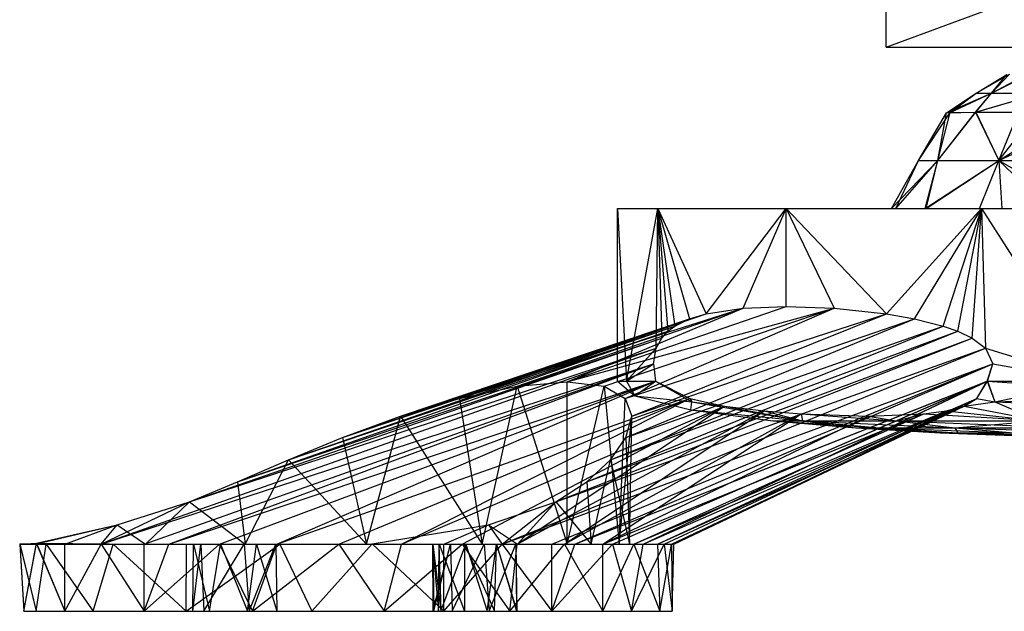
# Model space of a CAD drawing. Header units: inches. Extents: x -2.4 to 2.4, y -5.1 to 5.1.
# Tile 1 of 6: x -2.4 to -0.4, y -5.1 to -3.9. Entities that reach past the tile are written whole.
import ezdxf

# ---------------------------------------------------------------- set-up
doc = ezdxf.new("R2010")
doc.units = ezdxf.units.IN
doc.layers.get('0').update_dxf_attribs({"true_color": 0xc2ced6})

msp = doc.modelspace()

# ---------------------------------------------------------------- linework, layer by layer
at = {"color": 7, "true_color": 0xf7f7f9}
for p, q in [((-0.6299, -3.9252), (-0.6299, -3.8464)), ((-0.6299, -3.9252), (-0.4173, -3.8464)), ((-0.6299, -3.9252), (-0.3827, -3.9251)), ((-0.6299, -3.9252), (-0.0802, -3.9251)), ((-0.6299, -3.9252), (0.0788, -3.9251)), ((-0.6299, -3.9252), (-0.6299, -3.9252)), ((-0.6299, -3.9252), (-0.3569, -3.9252)), ((-0.6299, -3.9252), (-0.2714, -3.9252)), ((-0.6299, -3.9252), (-0.1413, -3.9252)), ((-0.6299, -3.9252), (0.1413, -3.9252)), ((-0.6299, -3.9252), (0.6299, -3.9252)), ((-0.4456, -4.0197), (-0.3775, -3.9803)), ((-0.4456, -4.0197), (-0.3829, -3.9808)), ((-0.4143, -4.0197), (-0.3361, -3.9801)), ((-0.4143, -4.0197), (-0.3775, -3.9803)), ((-0.4143, -4.0197), (-0.3402, -3.9803)), ((-0.4143, -4.0197), (-0.3829, -3.9808)), ((-0.5066, -4.0601), (-0.4456, -4.0197)), ((-0.5066, -4.0601), (-0.4143, -4.0197)), ((-0.4989, -4.059), (-0.4456, -4.0197)), ((-0.4989, -4.059), (-0.4143, -4.0197)), ((-0.4474, -4.0583), (-0.4143, -4.0197)), ((-0.4474, -4.0583), (-0.3151, -4.0197)), ((-0.4462, -4.0586), (-0.4143, -4.0197)), ((-0.4462, -4.0586), (-0.3151, -4.0197)), ((-0.4456, -4.0197), (-0.4143, -4.0197)), ((-0.4143, -4.0197), (-0.3151, -4.0197)), ((-0.5642, -4.1574), (-0.4989, -4.059)), ((-0.5642, -4.1574), (-0.5066, -4.0601)), ((-0.5246, -4.1574), (-0.4474, -4.0583)), ((-0.5246, -4.1574), (-0.4462, -4.0586)), ((-0.5246, -4.1574), (-0.4989, -4.059)), ((-0.5246, -4.1574), (-0.5066, -4.0601)), ((-0.5066, -4.0601), (-0.4474, -4.0583)), ((-0.5066, -4.0601), (-0.4989, -4.059)), ((-0.4989, -4.059), (-0.4462, -4.0586)), ((-0.4474, -4.0583), (-0.322, -4.0582)), ((-0.4474, -4.0583), (-0.3989, -4.1574)), ((-0.4462, -4.0586), (-0.3989, -4.1574)), ((-0.4462, -4.0586), (-0.3588, -4.059)), ((-0.3989, -4.1574), (-0.322, -4.0582)), ((-0.3989, -4.1574), (-0.2392, -4.0585)), ((-0.3989, -4.1574), (-0.3588, -4.059)), ((-0.3989, -4.1574), (-0.1868, -4.059)), ((-0.6196, -4.2559), (-0.5642, -4.1574)), ((-0.6196, -4.2559), (-0.5246, -4.1574)), ((-0.6106, -4.2559), (-0.5642, -4.1574)), ((-0.6106, -4.2559), (-0.5246, -4.1574)), ((-0.5642, -4.1574), (-0.5246, -4.1574)), ((-0.5503, -4.2559), (-0.5246, -4.1574)), ((-0.5503, -4.2559), (-0.3989, -4.1574)), ((-0.5482, -4.2559), (-0.5246, -4.1574)), ((-0.5482, -4.2559), (-0.3989, -4.1574)), ((-0.5246, -4.1574), (-0.3989, -4.1574)), ((-0.4391, -4.2559), (-0.3989, -4.1574)), ((-0.3989, -4.1574), (-0.3932, -4.2558)), ((-0.3989, -4.1574), (-0.2971, -4.2559)), ((-0.3989, -4.1574), (-0.2286, -4.2559)), ((-0.3989, -4.1574), (-0.2077, -4.1574)), ((-1.1811, -4.6102), (-1.1811, -4.2559)), ((-1.1811, -4.2559), (-1.1624, -4.6102)), ((-1.1811, -4.2559), (-1.0982, -4.2559)), ((-1.1811, -4.2559), (-1.0982, -4.2559)), ((-1.1811, -4.2559), (-0.6196, -4.2559)), ((-1.1811, -4.2559), (-0.6106, -4.2559)), ((-1.1624, -4.6102), (-1.0982, -4.2559)), ((-1.1624, -4.6102), (-1.0982, -4.2559)), ((-1.1014, -4.5428), (-1.0982, -4.2559)), ((-1.1014, -4.5428), (-1.0982, -4.2559)), ((-1.0982, -4.2559), (-1.0904, -4.522)), ((-1.0982, -4.2559), (-1.0777, -4.508)), ((-1.0982, -4.2559), (-1.0637, -4.4974)), ((-1.0982, -4.2559), (-1.0334, -4.4824)), ((-1.0982, -4.2559), (-0.9994, -4.4723)), ((-1.0982, -4.2559), (-0.8352, -4.2559)), ((-1.0982, -4.2559), (-0.6106, -4.2559)), ((-1.0982, -4.2559), (-0.5482, -4.2559)), ((-1.0982, -4.2559), (-1.0904, -4.522)), ((-1.0982, -4.2559), (-1.0777, -4.508)), ((-1.0982, -4.2559), (-1.0637, -4.4974)), ((-1.0982, -4.2559), (-1.0334, -4.4824)), ((-1.0982, -4.2559), (-0.9994, -4.4723)), ((-1.0982, -4.2559), (-0.8352, -4.2559)), ((-1.0982, -4.2559), (-0.6196, -4.2559)), ((-1.0982, -4.2559), (-0.5503, -4.2559)), ((-0.9994, -4.4723), (-0.8352, -4.2559)), ((-0.9994, -4.4723), (-0.8352, -4.2559)), ((-0.9232, -4.4608), (-0.8352, -4.2559)), ((-0.9232, -4.4608), (-0.8352, -4.2559)), ((-0.8352, -4.2559), (-0.3932, -4.2558)), ((-0.8352, -4.4574), (-0.8352, -4.2559)), ((-0.8352, -4.4574), (-0.8352, -4.2559)), ((-0.8352, -4.2559), (-0.7367, -4.4608)), ((-0.8352, -4.2559), (-0.6294, -4.4723)), ((-0.8352, -4.2559), (-0.5482, -4.2559)), ((-0.8352, -4.2559), (-0.4391, -4.2559)), ((-0.8352, -4.2559), (-0.4348, -4.2559)), ((-0.8352, -4.2559), (-0.2971, -4.2559)), ((-0.8352, -4.2559), (-0.7367, -4.4608)), ((-0.8352, -4.2559), (-0.6294, -4.4723)), ((-0.8352, -4.2559), (-0.5503, -4.2559)), ((-0.8352, -4.2559), (-0.4348, -4.2559)), ((-0.6294, -4.4723), (-0.4348, -4.2559)), ((-0.6294, -4.4723), (-0.4348, -4.2559)), ((-0.6196, -4.2559), (-0.6106, -4.2559)), ((-0.6196, -4.2559), (-0.5503, -4.2559)), ((-0.6106, -4.2559), (-0.5482, -4.2559)), ((-0.5719, -4.4825), (-0.4348, -4.2559)), ((-0.5719, -4.4825), (-0.4348, -4.2559)), ((-0.5503, -4.2559), (-0.3932, -4.2558)), ((-0.5482, -4.2559), (-0.4391, -4.2559)), ((-0.5133, -4.4974), (-0.4348, -4.2559)), ((-0.5133, -4.4974), (-0.4348, -4.2559)), ((-0.4832, -4.508), (-0.4348, -4.2559)), ((-0.4832, -4.508), (-0.4348, -4.2559)), ((-0.4538, -4.522), (-0.4348, -4.2559)), ((-0.4538, -4.522), (-0.4348, -4.2559)), ((-0.4391, -4.2559), (-0.2971, -4.2559)), ((-0.4348, -4.2559), (-0.3932, -4.2558)), ((-0.4348, -4.2559), (-0.0683, -4.2558)), ((-0.4348, -4.2559), (-0.4266, -4.5428)), ((-0.4348, -4.2559), (-0.2971, -4.2559)), ((-0.4348, -4.2559), (-0.2092, -4.6102)), ((-0.4348, -4.2559), (-0.113, -4.2559)), ((-0.4348, -4.2559), (0, -4.2559)), ((-0.4348, -4.2559), (-0.4266, -4.5428)), ((-0.4348, -4.2559), (-0.2286, -4.2559)), ((-0.4348, -4.2559), (-0.2092, -4.6102)), ((-0.4348, -4.2559), (0, -4.2559)), ((-0.3932, -4.2558), (-0.2286, -4.2559)), ((-1.5046, -4.646), (-0.9232, -4.4608)), ((-1.5046, -4.646), (-0.9232, -4.4608)), ((-1.3869, -4.6207), (-0.9232, -4.4608)), ((-1.3869, -4.6207), (-0.9232, -4.4608)), ((-1.2842, -4.6115), (-0.8352, -4.4574)), ((-1.2842, -4.6115), (-0.8352, -4.4574)), ((-1.2842, -4.6115), (-0.9232, -4.4608)), ((-1.2842, -4.6115), (-0.9232, -4.4608)), ((-1.2842, -4.6115), (-0.7367, -4.4608)), ((-1.2842, -4.6115), (-0.7367, -4.4608)), ((-1.2084, -4.6207), (-0.7367, -4.4608)), ((-1.2084, -4.6207), (-0.7367, -4.4608)), ((-1.165, -4.646), (-0.7367, -4.4608)), ((-1.165, -4.646), (-0.7367, -4.4608)), ((-0.9994, -4.4723), (-0.9232, -4.4608)), ((-0.9994, -4.4723), (-0.9232, -4.4608)), ((-0.9232, -4.4608), (-0.8352, -4.4574)), ((-0.9232, -4.4608), (-0.8352, -4.4574)), ((-0.8352, -4.4574), (-0.7367, -4.4608)), ((-0.8352, -4.4574), (-0.7367, -4.4608)), ((-0.7367, -4.4608), (-0.6294, -4.4723)), ((-0.7367, -4.4608), (-0.6294, -4.4723)), ((-1.6257, -4.6825), (-0.9994, -4.4723)), ((-1.6257, -4.6825), (-0.9994, -4.4723)), ((-1.5046, -4.646), (-0.9994, -4.4723)), ((-1.5046, -4.646), (-0.9994, -4.4723)), ((-1.165, -4.646), (-0.6294, -4.4723)), ((-1.165, -4.646), (-0.6294, -4.4723)), ((-1.1519, -4.6825), (-0.6294, -4.4723)), ((-1.1519, -4.6825), (-0.6294, -4.4723)), ((-1.0334, -4.4824), (-0.9994, -4.4723)), ((-1.0334, -4.4824), (-0.9994, -4.4723)), ((-0.6294, -4.4723), (-0.5719, -4.4825)), ((-0.6294, -4.4723), (-0.5719, -4.4825)), ((-1.8555, -4.7715), (-1.0637, -4.4974)), ((-1.8555, -4.7715), (-1.0637, -4.4974)), ((-1.7446, -4.7259), (-1.0334, -4.4824)), ((-1.7446, -4.7259), (-1.0334, -4.4824)), ((-1.7446, -4.7259), (-1.0637, -4.4974)), ((-1.7446, -4.7259), (-1.0637, -4.4974)), ((-1.6257, -4.6825), (-1.0334, -4.4824)), ((-1.6257, -4.6825), (-1.0334, -4.4824)), ((-1.1954, -4.7715), (-0.5133, -4.4974)), ((-1.1954, -4.7715), (-0.5133, -4.4974)), ((-1.1638, -4.7259), (-0.5719, -4.4825)), ((-1.1638, -4.7259), (-0.5719, -4.4825)), ((-1.1638, -4.7259), (-0.5133, -4.4974)), ((-1.1638, -4.7259), (-0.5133, -4.4974)), ((-1.1519, -4.6825), (-0.5719, -4.4825)), ((-1.1519, -4.6825), (-0.5719, -4.4825)), ((-1.0777, -4.508), (-1.0637, -4.4974)), ((-1.0777, -4.508), (-1.0637, -4.4974)), ((-1.0637, -4.4974), (-1.0334, -4.4824)), ((-1.0637, -4.4974), (-1.0334, -4.4824)), ((-0.5719, -4.4825), (-0.5133, -4.4974)), ((-0.5719, -4.4825), (-0.5133, -4.4974)), ((-0.5133, -4.4974), (-0.4832, -4.508)), ((-0.5133, -4.4974), (-0.4832, -4.508)), ((-1.9603, -4.8168), (-1.0777, -4.508)), ((-1.9603, -4.8168), (-1.0777, -4.508)), ((-1.8555, -4.7715), (-1.0777, -4.508)), ((-1.8555, -4.7715), (-1.0777, -4.508)), ((-1.2437, -4.8168), (-0.4832, -4.508)), ((-1.2437, -4.8168), (-0.4832, -4.508)), ((-1.1954, -4.7715), (-0.4832, -4.508)), ((-1.1954, -4.7715), (-0.4832, -4.508)), ((-1.0904, -4.522), (-1.0777, -4.508)), ((-1.0904, -4.522), (-1.0777, -4.508)), ((-0.4832, -4.508), (-0.4538, -4.522)), ((-0.4832, -4.508), (-0.4538, -4.522)), ((-2.0584, -4.8577), (-1.0904, -4.522)), ((-2.0584, -4.8577), (-1.0904, -4.522)), ((-1.9603, -4.8168), (-1.0904, -4.522)), ((-1.9603, -4.8168), (-1.0904, -4.522)), ((-1.3075, -4.8577), (-0.4538, -4.522)), ((-1.3075, -4.8577), (-0.4538, -4.522)), ((-1.2437, -4.8168), (-0.4538, -4.522)), ((-1.2437, -4.8168), (-0.4538, -4.522)), ((-1.1014, -4.5428), (-1.0904, -4.522)), ((-1.1014, -4.5428), (-1.0904, -4.522)), ((-0.4538, -4.522), (-0.4266, -4.5428)), ((-0.4538, -4.522), (-0.4266, -4.5428)), ((-2.2392, -4.9448), (-1.1014, -4.5428)), ((-2.2392, -4.9448), (-1.1014, -4.5428)), ((-2.0584, -4.8577), (-1.1014, -4.5428)), ((-2.0584, -4.8577), (-1.1014, -4.5428)), ((-1.4176, -4.9448), (-0.4266, -4.5428)), ((-1.4176, -4.9448), (-0.4266, -4.5428)), ((-1.3075, -4.8577), (-0.4266, -4.5428)), ((-1.3075, -4.8577), (-0.4266, -4.5428)), ((-1.1624, -4.6102), (-1.1014, -4.5428)), ((-1.1624, -4.6102), (-1.1014, -4.5428)), ((-1.107, -4.5751), (-1.1014, -4.5428)), ((-1.107, -4.5751), (-1.1014, -4.5428)), ((-0.4266, -4.5428), (-0.4118, -4.5751)), ((-0.4266, -4.5428), (-0.2092, -4.6102)), ((-0.4266, -4.5428), (-0.4118, -4.5751)), ((-0.4266, -4.5428), (-0.2092, -4.6102)), ((-2.2392, -4.9448), (-1.107, -4.5751)), ((-2.2392, -4.9448), (-1.107, -4.5751)), ((-2.1511, -4.9448), (-1.107, -4.5751)), ((-2.1511, -4.9448), (-1.107, -4.5751)), ((-2.1005, -4.9448), (-1.107, -4.5751)), ((-2.1005, -4.9448), (-1.107, -4.5751)), ((-1.4176, -4.9448), (-0.4118, -4.5751)), ((-1.4176, -4.9448), (-0.4118, -4.5751)), ((-1.3156, -4.9448), (-0.4118, -4.5751)), ((-1.3156, -4.9448), (-0.4118, -4.5751)), ((-1.2686, -4.9448), (-0.4118, -4.5751)), ((-1.2686, -4.9448), (-0.4118, -4.5751)), ((-1.1624, -4.6102), (-1.107, -4.5751)), ((-1.1624, -4.6102), (-1.107, -4.5751)), ((-1.107, -4.5751), (-1.1028, -4.6101)), ((-1.107, -4.5751), (-1.1028, -4.6101)), ((-0.4229, -4.6101), (-0.4118, -4.5751)), ((-0.4228, -4.6101), (-0.4118, -4.5751)), ((-0.4118, -4.5751), (-0.2092, -4.6102)), ((-0.4118, -4.5751), (-0.2092, -4.6102)), ((-2.1005, -4.9448), (-1.1028, -4.6101)), ((-1.9967, -4.9448), (-1.1028, -4.6101)), ((-1.8791, -4.9448), (-1.1028, -4.6101)), ((-1.5046, -4.646), (-1.3869, -4.6207)), ((-1.4586, -4.9448), (-1.3869, -4.6207)), ((-1.3869, -4.6207), (-1.2842, -4.6115)), ((-1.3869, -4.6207), (-1.2842, -4.9448)), ((-1.2842, -4.9448), (-1.2842, -4.6115)), ((-1.2842, -4.6115), (-1.2084, -4.6207)), ((-1.2842, -4.9448), (-1.2084, -4.6207)), ((-1.2686, -4.9448), (-0.4229, -4.6101)), ((-1.2686, -4.9448), (-0.4228, -4.6101)), ((-1.2084, -4.6207), (-1.1778, -4.9448)), ((-1.2084, -4.6207), (-1.165, -4.646)), ((-1.1914, -4.9448), (-0.4229, -4.6101)), ((-1.1914, -4.9448), (-0.4228, -4.6101)), ((-1.1811, -4.6102), (-1.1624, -4.6102)), ((-1.1811, -4.6102), (-1.1455, -4.6402)), ((-1.1624, -4.6102), (-1.1028, -4.6101)), ((-1.1624, -4.6102), (-1.1455, -4.6402)), ((-1.1455, -4.6402), (-1.1028, -4.6101)), ((-1.1285, -4.9448), (-0.4229, -4.6101)), ((-1.1285, -4.9448), (-0.4228, -4.6101)), ((-1.1028, -4.6101), (-1.033, -4.6461)), ((-1.1028, -4.6101), (-1.033, -4.6461)), ((-1.1028, -4.6101), (-1.0284, -4.6529)), ((-1.1028, -4.6101), (-1.0284, -4.6529)), ((-0.4441, -4.6461), (-0.4228, -4.6101)), ((-0.4441, -4.6461), (-0.4229, -4.6101)), ((-0.4229, -4.6101), (-0.4071, -4.6529)), ((-0.4229, -4.6101), (-0.2092, -4.6102)), ((-0.4229, -4.6101), (0, -4.6402)), ((-0.4228, -4.6101), (-0.4071, -4.6529)), ((-0.4228, -4.6101), (-0.2092, -4.6102)), ((-0.4071, -4.6529), (-0.2092, -4.6102)), ((-1.1455, -4.6402), (-1.0304, -4.6691)), ((-1.1455, -4.6402), (-1.0284, -4.6529)), ((-1.1455, -4.6402), (-1.0284, -4.6529)), ((-0.4071, -4.6529), (0, -4.6402)), ((-1.8791, -4.9448), (-1.033, -4.6461)), ((-1.8791, -4.9448), (-1.033, -4.6461)), ((-1.7526, -4.9448), (-1.033, -4.6461)), ((-1.7526, -4.9448), (-1.033, -4.6461)), ((-1.6257, -4.6825), (-1.5046, -4.646)), ((-1.6238, -4.9448), (-1.033, -4.6461)), ((-1.6238, -4.9448), (-1.033, -4.6461)), ((-1.6238, -4.9448), (-0.9613, -4.6614)), ((-1.6238, -4.9448), (-0.9613, -4.6614)), ((-1.5046, -4.646), (-1.4586, -4.9448)), ((-1.4996, -4.9448), (-0.9613, -4.6614)), ((-1.4996, -4.9448), (-0.9613, -4.6614)), ((-1.3866, -4.9448), (-0.9613, -4.6614)), ((-1.3866, -4.9448), (-0.9613, -4.6614)), ((-1.1778, -4.9448), (-1.165, -4.646)), ((-1.165, -4.646), (-1.1519, -4.6825)), ((-1.1285, -4.9448), (-0.4441, -4.6461)), ((-1.1285, -4.9448), (-0.4441, -4.6461)), ((-1.0992, -4.9448), (-0.4703, -4.6614)), ((-1.0992, -4.9448), (-0.4703, -4.6614)), ((-1.0853, -4.9448), (-0.4441, -4.6461)), ((-1.0853, -4.9448), (-0.4441, -4.6461)), ((-1.0706, -4.9448), (-0.4703, -4.6614)), ((-1.0706, -4.9448), (-0.4703, -4.6614)), ((-1.0656, -4.9448), (-0.4441, -4.6461)), ((-1.0656, -4.9448), (-0.4441, -4.6461)), ((-1.0656, -4.9448), (-0.4703, -4.6614)), ((-1.0656, -4.9448), (-0.4703, -4.6614)), ((-1.033, -4.6461), (-1.0284, -4.6529)), ((-1.033, -4.6461), (-0.9613, -4.6614)), ((-1.033, -4.6461), (-1.0284, -4.6529)), ((-1.033, -4.6461), (-0.9613, -4.6614)), ((-1.0304, -4.6691), (-1.0284, -4.6529)), ((-1.0304, -4.6691), (-1.0284, -4.6529)), ((-1.0284, -4.6529), (-0.9613, -4.6614)), ((-1.0284, -4.6529), (-0.8019, -4.6915)), ((-1.0284, -4.6529), (-0.9613, -4.6614)), ((-1.0284, -4.6529), (-0.8019, -4.6915)), ((-0.9613, -4.6614), (-0.8806, -4.6715)), ((-0.9613, -4.6614), (-0.8019, -4.6915)), ((-0.9613, -4.6614), (-0.8806, -4.6715)), ((-0.9613, -4.6614), (-0.8019, -4.6915)), ((-0.5072, -4.6715), (-0.4703, -4.6614)), ((-0.5072, -4.6715), (-0.4703, -4.6614)), ((-0.4703, -4.6614), (-0.4441, -4.6461)), ((-0.4703, -4.6614), (-0.4441, -4.6461)), ((-0.4703, -4.6614), (-0.4071, -4.6529)), ((-0.4703, -4.6614), (-0.4071, -4.6529)), ((-0.4703, -4.6614), (-0.3175, -4.6915)), ((-0.4703, -4.6614), (-0.3175, -4.6915)), ((-0.4441, -4.6461), (-0.4071, -4.6529)), ((-0.4441, -4.6461), (-0.4071, -4.6529)), ((-0.4071, -4.6529), (-0.3175, -4.6915)), ((-0.4071, -4.6529), (0, -4.6691)), ((-0.4071, -4.6529), (-0.3175, -4.6915)), ((-0.4071, -4.6529), (0, -4.6691)), ((-1.7446, -4.7259), (-1.6257, -4.6825)), ((-1.6955, -4.9448), (-1.6257, -4.6825)), ((-1.6257, -4.6825), (-1.4586, -4.9448)), ((-1.3866, -4.9448), (-0.8806, -4.6715)), ((-1.3866, -4.9448), (-0.8806, -4.6715)), ((-1.2896, -4.9448), (-0.8806, -4.6715)), ((-1.2896, -4.9448), (-0.8806, -4.6715)), ((-1.2896, -4.9448), (-0.8043, -4.6776)), ((-1.2896, -4.9448), (-0.8043, -4.6776)), ((-1.211, -4.9448), (-0.8043, -4.6776)), ((-1.211, -4.9448), (-0.8043, -4.6776)), ((-1.211, -4.9448), (-0.5532, -4.6776)), ((-1.211, -4.9448), (-0.5532, -4.6776)), ((-1.211, -4.9448), (-0.6671, -4.6821)), ((-1.211, -4.9448), (-0.6671, -4.6821)), ((-1.1778, -4.9448), (-1.1519, -4.6825)), ((-1.1638, -4.7259), (-1.1519, -4.6825)), ((-1.1561, -4.9448), (-1.1519, -4.6825)), ((-1.1476, -4.9448), (-0.5072, -4.6715)), ((-1.1476, -4.9448), (-0.5072, -4.6715)), ((-1.1476, -4.9448), (-0.5532, -4.6776)), ((-1.1476, -4.9448), (-0.5532, -4.6776)), ((-1.0992, -4.9448), (-0.5072, -4.6715)), ((-1.0992, -4.9448), (-0.5072, -4.6715)), ((-1.0304, -4.6691), (-0.8625, -4.6915)), ((-1.0304, -4.6691), (-0.8019, -4.6915)), ((-1.0304, -4.6691), (-0.8019, -4.6915)), ((-0.8806, -4.6715), (-0.8043, -4.6776)), ((-0.8806, -4.6715), (-0.8019, -4.6915)), ((-0.8806, -4.6715), (-0.8043, -4.6776)), ((-0.8806, -4.6715), (-0.8019, -4.6915)), ((-0.8043, -4.6776), (-0.8019, -4.6915)), ((-0.8043, -4.6776), (-0.6671, -4.6821)), ((-0.8043, -4.6776), (-0.6099, -4.6915)), ((-0.8043, -4.6776), (-0.8019, -4.6915)), ((-0.8043, -4.6776), (-0.6671, -4.6821)), ((-0.8043, -4.6776), (-0.6099, -4.6915)), ((-0.6671, -4.6821), (-0.5532, -4.6776)), ((-0.6671, -4.6821), (-0.5532, -4.6776)), ((-0.6671, -4.6821), (-0.6099, -4.6915)), ((-0.6671, -4.6821), (-0.6099, -4.6915)), ((-0.6099, -4.6915), (-0.5532, -4.6776)), ((-0.6099, -4.6915), (-0.5532, -4.6776)), ((-0.5532, -4.6776), (-0.5072, -4.6715)), ((-0.5532, -4.6776), (-0.5072, -4.6715)), ((-0.5532, -4.6776), (-0.3175, -4.6915)), ((-0.5532, -4.6776), (-0.3175, -4.6915)), ((-0.5072, -4.6715), (-0.3175, -4.6915)), ((-0.5072, -4.6715), (-0.3175, -4.6915)), ((-0.8625, -4.6915), (-0.8019, -4.6915)), ((-0.8625, -4.6915), (-0.8019, -4.6915)), ((-0.8625, -4.6915), (-0.6925, -4.706)), ((-0.8625, -4.6915), (-0.6439, -4.706)), ((-0.8019, -4.6915), (-0.6925, -4.706)), ((-0.8019, -4.6915), (-0.6439, -4.706)), ((-0.8019, -4.6915), (-0.6099, -4.6915)), ((-0.8019, -4.6915), (-0.6439, -4.706)), ((-0.8019, -4.6915), (-0.6099, -4.6915)), ((-0.8019, -4.6915), (-0.4897, -4.706)), ((-0.6439, -4.706), (-0.6099, -4.6915)), ((-0.6099, -4.6915), (-0.4897, -4.706)), ((-0.6099, -4.6915), (-0.3175, -4.6915)), ((-0.6099, -4.6915), (-0.4897, -4.706)), ((-0.6099, -4.6915), (-0.3175, -4.6915)), ((-0.6099, -4.6915), (-0.2549, -4.706)), ((-0.4897, -4.706), (-0.3175, -4.6915)), ((-0.6925, -4.706), (-0.6439, -4.706)), ((-0.6925, -4.706), (-0.6439, -4.706)), ((-0.6925, -4.706), (-0.5198, -4.7162)), ((-0.6925, -4.706), (-0.4833, -4.7162)), ((-0.6439, -4.706), (-0.5198, -4.7162)), ((-0.6439, -4.706), (-0.4897, -4.706)), ((-0.6439, -4.706), (-0.4833, -4.7162)), ((-0.6439, -4.706), (-0.4897, -4.706)), ((-0.6439, -4.706), (-0.4833, -4.7162)), ((-0.6439, -4.706), (-0.3676, -4.7162)), ((-0.5198, -4.7162), (-0.4833, -4.7162)), ((-0.5198, -4.7162), (-0.4833, -4.7162)), ((-0.5198, -4.7162), (-0.3509, -4.7229)), ((-0.5198, -4.7162), (-0.3263, -4.7229)), ((-0.4897, -4.706), (-0.4833, -4.7162)), ((-0.4897, -4.706), (-0.3676, -4.7162)), ((-0.4897, -4.706), (-0.2549, -4.706)), ((-0.4897, -4.706), (-0.3676, -4.7162)), ((-0.4897, -4.706), (-0.2549, -4.706)), ((-0.4897, -4.706), (-0.1913, -4.7162)), ((-0.4833, -4.7162), (-0.3676, -4.7162)), ((-0.4833, -4.7162), (-0.3509, -4.7229)), ((-0.4833, -4.7162), (-0.3263, -4.7229)), ((-0.4833, -4.7162), (-0.3676, -4.7162)), ((-0.4833, -4.7162), (-0.3263, -4.7229)), ((-0.4833, -4.7162), (-0.2481, -4.7229)), ((-1.8555, -4.7715), (-1.7446, -4.7259)), ((-1.7446, -4.7259), (-1.6955, -4.9448)), ((-1.1954, -4.7715), (-1.1638, -4.7259)), ((-1.1638, -4.7259), (-1.1561, -4.9448)), ((-1.9603, -4.8168), (-1.8555, -4.7715)), ((-1.9442, -4.9448), (-1.8555, -4.7715)), ((-1.8555, -4.7715), (-1.6955, -4.9448)), ((-1.2437, -4.8168), (-1.1954, -4.7715)), ((-1.235, -4.9448), (-1.1954, -4.7715)), ((-1.1954, -4.7715), (-1.1561, -4.9448)), ((-2.0584, -4.8577), (-1.9603, -4.8168)), ((-1.9603, -4.8168), (-1.9442, -4.9448)), ((-1.3075, -4.8577), (-1.2437, -4.8168)), ((-1.2437, -4.8168), (-1.235, -4.9448)), ((-2.2392, -4.9448), (-2.0584, -4.8577)), ((-2.2065, -4.9053), (-2.0584, -4.8577)), ((-2.1489, -4.9448), (-2.0584, -4.8577)), ((-2.0584, -4.8577), (-1.9442, -4.9448)), ((-1.4452, -4.9052), (-1.3075, -4.8577)), ((-1.4452, -4.9052), (-1.3075, -4.8577)), ((-1.4176, -4.9448), (-1.3075, -4.8577)), ((-1.3861, -4.9448), (-1.3075, -4.8577)), ((-1.3075, -4.8577), (-1.235, -4.9448)), ((-2.372, -4.9445), (-2.2065, -4.9053)), ((-2.3719, -4.9426), (-2.2065, -4.9053)), ((-2.3141, -4.9448), (-2.2065, -4.9053)), ((-2.2392, -4.9448), (-2.2065, -4.9053)), ((-2.2065, -4.9053), (-2.1489, -4.9448)), ((-1.6839, -4.9444), (-1.4452, -4.9052)), ((-1.6838, -4.9443), (-1.4452, -4.9052)), ((-1.5372, -4.9448), (-1.4452, -4.9052)), ((-1.5372, -4.9448), (-1.4452, -4.9052)), ((-1.4452, -4.9052), (-1.4176, -4.9448)), ((-1.4452, -4.9052), (-1.3861, -4.9448)), ((-1.4452, -4.9052), (-1.4176, -4.9448)), ((-1.4452, -4.9052), (-1.3861, -4.9448)), ((-2.4065, -4.9446), (-2.3719, -4.9426)), ((-2.4065, -4.9444), (-2.3981, -5.0826)), ((-2.4065, -4.9444), (-2.3728, -5.0826)), ((-2.4065, -4.9444), (-2.372, -4.9445)), ((-2.4065, -4.9444), (-2.3523, -4.9446)), ((-2.4065, -4.9444), (-2.0349, -4.9448)), ((-2.4065, -4.9446), (-2.3981, -5.0826)), ((-2.4065, -4.9446), (-2.3728, -5.0826)), ((-2.4065, -4.9446), (-2.3523, -4.9446)), ((-2.4065, -4.9446), (-2.1489, -4.9448)), ((-2.4065, -4.9446), (-2.0349, -4.9448)), ((-2.3981, -5.0826), (-2.3719, -4.9426)), ((-2.3981, -5.0826), (-2.372, -4.9445)), ((-2.3728, -5.0826), (-2.3523, -4.9446)), ((-2.3728, -5.0826), (-2.3523, -4.9446)), ((-2.372, -4.9445), (-2.3141, -5.0826)), ((-2.372, -4.9445), (-2.3141, -4.9448)), ((-2.372, -4.9445), (-2.1489, -4.9448)), ((-2.372, -4.9445), (-2.0349, -4.9448)), ((-2.372, -4.9445), (-1.9463, -4.9448)), ((-2.372, -4.9445), (-1.9442, -4.9448)), ((-2.3719, -4.9426), (-2.3141, -5.0826)), ((-2.3719, -4.9426), (-2.3141, -4.9448)), ((-2.3719, -4.9426), (-2.1489, -4.9448)), ((-2.3523, -4.9446), (-2.2557, -5.0826)), ((-2.3523, -4.9446), (-2.2148, -4.9447)), ((-2.3523, -4.9446), (-2.0499, -4.9448)), ((-2.3523, -4.9446), (-2.0349, -4.9448)), ((-2.3523, -4.9446), (-2.2557, -5.0826)), ((-2.3523, -4.9446), (-2.2148, -4.9447)), ((-2.3523, -4.9446), (-2.0499, -4.9448)), ((-2.3523, -4.9446), (-2.0349, -4.9448)), ((-2.3141, -5.0826), (-2.3141, -4.9448)), ((-2.3141, -5.0826), (-2.2392, -4.9448)), ((-2.3141, -4.9448), (-2.2392, -4.9448)), ((-2.2557, -5.0826), (-2.2148, -4.9447)), ((-2.2557, -5.0826), (-2.2148, -4.9447)), ((-2.2392, -4.9448), (-2.1511, -5.0826)), ((-2.2392, -4.9448), (-2.1511, -4.9448)), ((-2.2148, -4.9447), (-2.0648, -4.9446)), ((-2.2148, -4.9447), (-2.0653, -5.0826)), ((-2.2148, -4.9447), (-2.0648, -4.9447)), ((-2.2148, -4.9447), (-2.0499, -4.9448)), ((-2.2148, -4.9447), (-1.9946, -4.9448)), ((-2.2148, -4.9447), (-2.0653, -5.0826)), ((-2.2148, -4.9447), (-2.0499, -4.9448)), ((-2.2148, -4.9447), (-1.9946, -4.9448)), ((-2.1511, -5.0826), (-2.1511, -4.9448)), ((-2.1511, -5.0826), (-2.1005, -4.9448)), ((-2.1511, -5.0826), (-1.9967, -4.9448)), ((-2.1511, -4.9448), (-2.1005, -4.9448)), ((-2.1489, -4.9448), (-2.0349, -4.9448)), ((-2.1489, -4.9448), (-1.9463, -4.9448)), ((-2.1489, -4.9448), (-1.9442, -4.9448)), ((-2.1005, -4.9448), (-1.9967, -4.9448)), ((-2.0653, -5.0826), (-2.0648, -4.9446)), ((-2.0653, -5.0826), (-1.873, -4.9446)), ((-2.0653, -5.0826), (-1.873, -4.9446)), ((-2.0653, -5.0826), (-2.0648, -4.9447)), ((-2.0648, -4.9446), (-1.9946, -4.9448)), ((-2.0648, -4.9446), (-1.873, -4.9446)), ((-2.0648, -4.9447), (-1.873, -4.9446)), ((-2.0648, -4.9447), (-1.9946, -4.9448)), ((-2.0517, -5.0826), (-2.0499, -4.9448)), ((-2.0517, -5.0826), (-2.0349, -4.9448)), ((-2.0517, -5.0826), (-2.0499, -4.9448)), ((-2.0517, -5.0826), (-2.0349, -4.9448)), ((-2.0499, -4.9448), (-2.0349, -4.9448)), ((-2.0499, -4.9448), (-2.0349, -4.9448)), ((-2.0499, -4.9448), (-2.0171, -5.0826)), ((-2.0499, -4.9448), (-2.0171, -5.0826)), ((-2.0499, -4.9448), (-1.9946, -4.9448)), ((-2.0499, -4.9448), (-1.9946, -4.9448)), ((-2.0349, -4.9448), (-2.029, -5.0826)), ((-2.0349, -4.9448), (-1.9463, -4.9448)), ((-2.0349, -4.9448), (-2.029, -5.0826)), ((-2.0349, -4.9448), (-1.9463, -4.9448)), ((-2.029, -5.0826), (-1.9463, -4.9448)), ((-2.029, -5.0826), (-1.9463, -4.9448)), ((-2.0171, -5.0826), (-1.9946, -4.9448)), ((-2.0171, -5.0826), (-1.9946, -4.9448)), ((-1.9967, -4.9448), (-1.9295, -5.0826)), ((-1.9967, -4.9448), (-1.8791, -4.9448)), ((-1.9946, -4.9448), (-1.873, -4.9446)), ((-1.9946, -4.9448), (-1.873, -4.9446)), ((-1.9946, -4.9448), (-1.9396, -5.0827)), ((-1.9946, -4.9448), (-1.9213, -4.9449)), ((-1.9946, -4.9448), (-1.9396, -5.0827)), ((-1.9946, -4.9448), (-1.9213, -4.9449)), ((-1.9463, -4.9448), (-1.9442, -4.9448)), ((-1.9463, -4.9448), (-1.9364, -5.0826)), ((-1.9463, -4.9448), (-1.8814, -4.9449)), ((-1.9463, -4.9448), (-1.5471, -4.9448)), ((-1.9463, -4.9448), (-1.235, -4.9448)), ((-1.9463, -4.9448), (-1.9442, -4.9448)), ((-1.9463, -4.9448), (-1.9364, -5.0826)), ((-1.9463, -4.9448), (-1.8814, -4.9448)), ((-1.9442, -4.9448), (-1.8814, -4.9448)), ((-1.9442, -4.9448), (-1.6955, -4.9448)), ((-1.9442, -4.9448), (-1.56, -4.9448)), ((-1.9442, -4.9448), (-1.5598, -4.9449)), ((-1.9442, -4.9448), (-1.5471, -4.9448)), ((-1.9442, -4.9448), (-1.5468, -4.9448)), ((-1.9396, -5.0827), (-1.9213, -4.9449)), ((-1.9396, -5.0827), (-1.9213, -4.9449)), ((-1.9364, -5.0826), (-1.8814, -4.9448)), ((-1.9364, -5.0826), (-1.8814, -4.9449)), ((-1.9295, -5.0826), (-1.8791, -4.9448)), ((-1.9295, -5.0826), (-1.7526, -4.9448)), ((-1.9213, -4.9449), (-1.6839, -4.9444)), ((-1.9213, -4.9449), (-1.873, -4.9446)), ((-1.9213, -4.9449), (-1.873, -4.9446)), ((-1.9213, -4.9449), (-1.8814, -4.9448)), ((-1.9213, -4.9449), (-1.8796, -5.0826)), ((-1.9213, -4.9449), (-1.8814, -4.9449)), ((-1.9213, -4.9449), (-1.8796, -5.0826)), ((-1.8814, -4.9449), (-1.6838, -4.9443)), ((-1.8814, -4.9448), (-1.6839, -4.9444)), ((-1.8814, -4.9449), (-1.873, -4.9446)), ((-1.8814, -4.9448), (-1.8796, -5.0826)), ((-1.8814, -4.9448), (-1.5468, -4.9448)), ((-1.8814, -4.9448), (-1.3861, -4.9448)), ((-1.8814, -4.9448), (-1.235, -4.9448)), ((-1.8814, -4.9449), (-1.3861, -4.9448)), ((-1.8814, -4.9449), (-1.235, -4.9448)), ((-1.8814, -4.9449), (-1.8796, -5.0826)), ((-1.8791, -4.9448), (-1.7526, -4.9448)), ((-1.873, -4.9446), (-1.6838, -4.9443)), ((-1.873, -4.9446), (-1.6839, -4.9444)), ((-1.873, -4.9446), (-1.8073, -5.0826)), ((-1.873, -4.9446), (-1.8073, -5.0826)), ((-1.8073, -5.0826), (-1.6838, -4.9443)), ((-1.8073, -5.0826), (-1.6839, -4.9444)), ((-1.7526, -4.9448), (-1.6594, -5.0826)), ((-1.7526, -4.9448), (-1.6238, -4.9448)), ((-1.6955, -4.9448), (-1.56, -4.9448)), ((-1.6955, -4.9448), (-1.5598, -4.9449)), ((-1.6955, -4.9448), (-1.5236, -4.9449)), ((-1.6955, -4.9448), (-1.4586, -4.9448)), ((-1.6839, -4.9444), (-1.5372, -5.0826)), ((-1.6839, -4.9444), (-1.5372, -4.9448)), ((-1.6839, -4.9444), (-1.3861, -4.9448)), ((-1.6838, -4.9443), (-1.5372, -5.0826)), ((-1.6838, -4.9443), (-1.5372, -4.9448)), ((-1.6838, -4.9443), (-1.3861, -4.9448)), ((-1.6594, -5.0826), (-1.6238, -4.9448)), ((-1.6594, -5.0826), (-1.4996, -4.9448)), ((-1.6238, -4.9448), (-1.4996, -4.9448)), ((-1.56, -4.9448), (-1.5595, -5.0826)), ((-1.56, -4.9448), (-1.5477, -5.0826)), ((-1.56, -4.9448), (-1.5468, -4.9448)), ((-1.56, -4.9448), (-1.5236, -4.9449)), ((-1.56, -4.9448), (-1.4586, -4.9448)), ((-1.5598, -4.9449), (-1.5471, -4.9448)), ((-1.5598, -4.9449), (-1.5573, -5.0826)), ((-1.5598, -4.9449), (-1.5433, -5.0827)), ((-1.5598, -4.9449), (-1.5236, -4.9449)), ((-1.5595, -5.0826), (-1.5236, -4.9449)), ((-1.5573, -5.0826), (-1.5236, -4.9449)), ((-1.5477, -5.0826), (-1.5468, -4.9448)), ((-1.5471, -4.9448), (-1.5433, -5.0827)), ((-1.5471, -4.9448), (-1.4918, -4.9448)), ((-1.5471, -4.9448), (-1.235, -4.9448)), ((-1.5468, -4.9448), (-1.4949, -4.9449)), ((-1.5468, -4.9448), (-1.4945, -5.0826)), ((-1.5468, -4.9448), (-1.235, -4.9448)), ((-1.5433, -5.0827), (-1.4918, -4.9448)), ((-1.5372, -5.0826), (-1.5372, -4.9448)), ((-1.5372, -5.0826), (-1.4176, -4.9448)), ((-1.5372, -4.9448), (-1.4176, -4.9448)), ((-1.5236, -4.9449), (-1.4586, -4.9448)), ((-1.5236, -4.9449), (-1.4542, -4.9448)), ((-1.5236, -4.9449), (-1.4586, -4.9448)), ((-1.5236, -4.9449), (-1.4542, -4.9448)), ((-1.5236, -4.9449), (-1.5197, -5.0826)), ((-1.5236, -4.9449), (-1.5197, -5.0826)), ((-1.5197, -5.0826), (-1.4542, -4.9448)), ((-1.5197, -5.0826), (-1.4542, -4.9448)), ((-1.4996, -4.9448), (-1.4015, -5.0826)), ((-1.4996, -4.9448), (-1.3866, -4.9448)), ((-1.4949, -4.9449), (-1.235, -4.9448)), ((-1.4949, -4.9449), (-1.4945, -5.0826)), ((-1.4949, -4.9449), (-1.433, -5.0826)), ((-1.4949, -4.9449), (-1.4292, -4.9449)), ((-1.4918, -4.9448), (-1.4479, -5.0827)), ((-1.4918, -4.9448), (-1.4292, -4.9449)), ((-1.4918, -4.9448), (-1.235, -4.9448)), ((-1.4586, -4.9448), (-1.4542, -4.9448)), ((-1.4586, -4.9448), (-1.4542, -4.9448)), ((-1.4586, -4.9448), (-1.2842, -4.9448)), ((-1.4542, -4.9448), (-1.4443, -5.0825)), ((-1.4542, -4.9448), (-1.3892, -4.9448)), ((-1.4542, -4.9448), (-1.2842, -4.9448)), ((-1.4542, -4.9448), (-1.4443, -5.0826)), ((-1.4542, -4.9448), (-1.3892, -4.9448)), ((-1.4542, -4.9448), (-1.2842, -4.9448)), ((-1.4479, -5.0827), (-1.4292, -4.9449)), ((-1.4443, -5.0826), (-1.3892, -4.9448)), ((-1.4443, -5.0825), (-1.3892, -4.9448)), ((-1.433, -5.0826), (-1.4292, -4.9449)), ((-1.4292, -4.9449), (-1.3892, -4.9448)), ((-1.4292, -4.9449), (-1.235, -4.9448)), ((-1.4292, -4.9449), (-1.1561, -4.9448)), ((-1.4292, -4.9449), (-1.3892, -4.9448)), ((-1.4292, -4.9449), (-1.235, -4.9448)), ((-1.4292, -4.9449), (-1.1778, -4.9448)), ((-1.4292, -4.9449), (-1.1561, -4.9448)), ((-1.4292, -4.9449), (-1.3878, -5.0826)), ((-1.4292, -4.9449), (-1.3875, -5.0826)), ((-1.4176, -4.9448), (-1.3156, -5.0826)), ((-1.4176, -4.9448), (-1.3156, -4.9448)), ((-1.4015, -5.0826), (-1.3866, -4.9448)), ((-1.4015, -5.0826), (-1.2896, -4.9448)), ((-1.3892, -4.9448), (-1.3878, -5.0826)), ((-1.3892, -4.9448), (-1.2842, -4.9448)), ((-1.3892, -4.9448), (-1.1778, -4.9448)), ((-1.3892, -4.9448), (-1.1561, -4.9448)), ((-1.3892, -4.9448), (-1.3875, -5.0826)), ((-1.3892, -4.9448), (-1.2842, -4.9448)), ((-1.3892, -4.9448), (-1.1778, -4.9448)), ((-1.3866, -4.9448), (-1.2896, -4.9448)), ((-1.3861, -4.9448), (-1.235, -4.9448)), ((-1.3156, -5.0826), (-1.3156, -4.9448)), ((-1.3156, -5.0826), (-1.2686, -4.9448)), ((-1.3156, -5.0826), (-1.1914, -4.9448)), ((-1.3156, -4.9448), (-1.2686, -4.9448)), ((-1.2896, -4.9448), (-1.211, -5.0826)), ((-1.2896, -4.9448), (-1.211, -4.9448)), ((-1.2842, -4.9448), (-1.1778, -4.9448)), ((-1.2686, -4.9448), (-1.1914, -4.9448)), ((-1.235, -4.9448), (-1.1561, -4.9448)), ((-1.211, -5.0826), (-1.211, -4.9448)), ((-1.211, -5.0826), (-1.1476, -4.9448)), ((-1.211, -4.9448), (-1.1476, -4.9448)), ((-1.1914, -4.9448), (-1.1526, -5.0826)), ((-1.1914, -4.9448), (-1.1285, -4.9448)), ((-1.1778, -4.9448), (-1.1561, -4.9448)), ((-1.1526, -5.0826), (-1.1285, -4.9448)), ((-1.1526, -5.0826), (-1.0853, -4.9448)), ((-1.1476, -4.9448), (-1.0992, -4.9448)), ((-1.1476, -4.9448), (-1.0939, -5.0826)), ((-1.1285, -4.9448), (-1.0853, -4.9448)), ((-1.0992, -4.9448), (-1.0939, -5.0826)), ((-1.0992, -4.9448), (-1.0706, -4.9448)), ((-1.0939, -5.0826), (-1.0706, -4.9448)), ((-1.0853, -4.9448), (-1.0686, -5.0826)), ((-1.0853, -4.9448), (-1.0656, -4.9448)), ((-1.0706, -4.9448), (-1.0686, -5.0826)), ((-1.0706, -4.9448), (-1.0656, -4.9448)), ((-1.0686, -5.0826), (-1.0656, -4.9448)), ((-2.3981, -5.0826), (-2.3728, -5.0826)), ((-2.3981, -5.0826), (-2.3141, -5.0826)), ((-2.3981, -5.0826), (-2.029, -5.0826)), ((-2.3981, -5.0826), (-2.029, -5.0826)), ((-2.3728, -5.0826), (-2.2557, -5.0826)), ((-2.3728, -5.0826), (-2.0517, -5.0826)), ((-2.3728, -5.0826), (-2.0517, -5.0826)), ((-2.3728, -5.0826), (-2.029, -5.0826)), ((-2.3728, -5.0826), (-2.029, -5.0826)), ((-2.3141, -5.0826), (-2.1511, -5.0826)), ((-2.3141, -5.0826), (-2.029, -5.0826)), ((-2.3141, -5.0826), (-2.029, -5.0826)), ((-2.3141, -5.0826), (-1.9364, -5.0826)), ((-2.3141, -5.0826), (-1.9364, -5.0826)), ((-2.3141, -5.0826), (-1.1526, -5.0826)), ((-2.2557, -5.0826), (-2.0653, -5.0826)), ((-2.2557, -5.0826), (-2.0517, -5.0826)), ((-2.2557, -5.0826), (-2.0517, -5.0826)), ((-2.2557, -5.0826), (-2.0171, -5.0826)), ((-2.2557, -5.0826), (-2.0171, -5.0826)), ((-2.2557, -5.0826), (-1.9396, -5.0827)), ((-2.1511, -5.0826), (-1.9364, -5.0826)), ((-2.1511, -5.0826), (-1.9295, -5.0826)), ((-2.1511, -5.0826), (-1.6594, -5.0826)), ((-2.1511, -5.0826), (-1.5595, -5.0826)), ((-2.1511, -5.0826), (-1.5573, -5.0826)), ((-2.1511, -5.0826), (-1.5477, -5.0826)), ((-2.1511, -5.0826), (-1.5197, -5.0826)), ((-2.1511, -5.0826), (-1.4945, -5.0826)), ((-2.1511, -5.0826), (-1.4015, -5.0826)), ((-2.1511, -5.0826), (-1.1526, -5.0826)), ((-2.0653, -5.0826), (-2.0171, -5.0826)), ((-2.0653, -5.0826), (-1.9396, -5.0827)), ((-2.0653, -5.0826), (-1.9396, -5.0827)), ((-2.0653, -5.0826), (-1.8073, -5.0826)), ((-2.0653, -5.0826), (-1.5372, -5.0826)), ((-2.0517, -5.0826), (-2.029, -5.0826)), ((-2.0517, -5.0826), (-2.0171, -5.0826)), ((-2.0517, -5.0826), (-2.029, -5.0826)), ((-2.0517, -5.0826), (-2.0171, -5.0826)), ((-2.029, -5.0826), (-1.9364, -5.0826)), ((-2.029, -5.0826), (-1.9364, -5.0826)), ((-2.0171, -5.0826), (-1.9396, -5.0827)), ((-2.0171, -5.0826), (-1.9396, -5.0827)), ((-1.9396, -5.0827), (-1.8796, -5.0826)), ((-1.9396, -5.0827), (-1.5372, -5.0826)), ((-1.9396, -5.0827), (-1.8796, -5.0826)), ((-1.9396, -5.0827), (-1.8073, -5.0826)), ((-1.9396, -5.0827), (-1.5372, -5.0826)), ((-1.9364, -5.0826), (-1.8796, -5.0826)), ((-1.9364, -5.0826), (-1.1526, -5.0826)), ((-1.9364, -5.0826), (-1.8796, -5.0826)), ((-1.9364, -5.0826), (-1.5573, -5.0826)), ((-1.9295, -5.0826), (-1.6594, -5.0826)), ((-1.9295, -5.0826), (-1.5573, -5.0826)), ((-1.8796, -5.0826), (-1.5573, -5.0826)), ((-1.8796, -5.0826), (-1.5433, -5.0827)), ((-1.8796, -5.0826), (-1.5372, -5.0826)), ((-1.8796, -5.0826), (-1.4479, -5.0827)), ((-1.8796, -5.0826), (-1.3156, -5.0826)), ((-1.8796, -5.0826), (-1.5372, -5.0826)), ((-1.8796, -5.0826), (-1.1526, -5.0826)), ((-1.8073, -5.0826), (-1.5372, -5.0826)), ((-1.6594, -5.0826), (-1.5573, -5.0826)), ((-1.6594, -5.0826), (-1.5197, -5.0826)), ((-1.6594, -5.0826), (-1.4015, -5.0826)), ((-1.5595, -5.0826), (-1.5477, -5.0826)), ((-1.5595, -5.0826), (-1.5197, -5.0826)), ((-1.5573, -5.0826), (-1.5433, -5.0827)), ((-1.5573, -5.0826), (-1.5197, -5.0826)), ((-1.5477, -5.0826), (-1.4945, -5.0826)), ((-1.5433, -5.0827), (-1.4479, -5.0827)), ((-1.5372, -5.0826), (-1.3156, -5.0826)), ((-1.5372, -5.0826), (-1.1526, -5.0826)), ((-1.5197, -5.0826), (-1.4443, -5.0825)), ((-1.5197, -5.0826), (-1.4443, -5.0826)), ((-1.5197, -5.0826), (-1.4015, -5.0826)), ((-1.4945, -5.0826), (-1.433, -5.0826)), ((-1.4945, -5.0826), (-1.1526, -5.0826)), ((-1.4945, -5.0826), (-1.0686, -5.0826)), ((-1.4479, -5.0827), (-1.3875, -5.0826)), ((-1.4479, -5.0827), (-1.3156, -5.0826)), ((-1.4479, -5.0827), (-1.0686, -5.0826)), ((-1.4443, -5.0825), (-1.4015, -5.0826)), ((-1.4443, -5.0825), (-1.3878, -5.0826)), ((-1.4443, -5.0825), (-1.211, -5.0826)), ((-1.4443, -5.0826), (-1.4015, -5.0826)), ((-1.4443, -5.0826), (-1.3875, -5.0826)), ((-1.4443, -5.0826), (-1.211, -5.0826)), ((-1.433, -5.0826), (-1.3878, -5.0826)), ((-1.433, -5.0826), (-1.0686, -5.0826)), ((-1.4015, -5.0826), (-1.211, -5.0826)), ((-1.3878, -5.0826), (-1.211, -5.0826)), ((-1.3878, -5.0826), (-1.0939, -5.0826)), ((-1.3878, -5.0826), (-1.0686, -5.0826)), ((-1.3875, -5.0826), (-1.211, -5.0826)), ((-1.3875, -5.0826), (-1.0939, -5.0826)), ((-1.3875, -5.0826), (-1.0686, -5.0826)), ((-1.3156, -5.0826), (-1.1526, -5.0826)), ((-1.3156, -5.0826), (-1.0686, -5.0826)), ((-1.211, -5.0826), (-1.0939, -5.0826)), ((-1.1526, -5.0826), (-1.0686, -5.0826)), ((-1.0939, -5.0826), (-1.0686, -5.0826))]:
    msp.add_line(p, q, dxfattribs=at)

doc.saveas('drawing.dxf')
